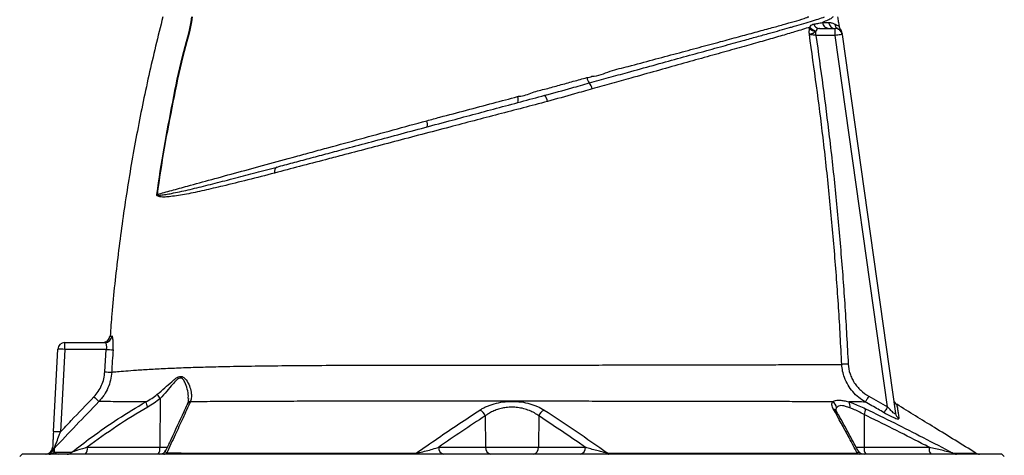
# Model space of a CAD drawing. Extents: x 4262 to 5625, y 3282 to 5186.
# Tile 13 of 14: x 4399 to 4822, y 4700 to 4887. Entities that reach past the tile are written whole.
import ezdxf

# ---------------------------------------------------------------- set-up
doc = ezdxf.new("R2010")
doc.units = 0
doc.header["$LTSCALE"] = 10
doc.header["$MEASUREMENT"] = 0
doc.layers.get('0').update_dxf_attribs({"linetype": 'CONTINUOUS'})

msp = doc.modelspace()

# ---------------------------------------------------------------- linework, layer by layer
at = {"color": 7, "linetype": 'Continuous'}
for p, q in [((4738, 4883.32), (4738.11, 4883.86)), ((4740.82, 4882.27), (4740.7, 4881.99)), ((4740.7, 4880.27), (4740.7, 4881.99)), ((4742.29, 4883.27), (4749.03, 4883.27)), ((4749.03, 4880.27), (4749.03, 4883.27)), ((4749.03, 4880.27), (4740.7, 4880.27)), ((4771.46, 4720.64), (4749.03, 4880.27)), ((4752, 4880.67), (4752, 4880.69)), ((4752, 4880.69), (4774.89, 4717.78)), ((4624.62, 4854.64), (4624.97, 4854.73)), ((4417.98, 4748.27), (4435.3, 4748.27)), ((4417.98, 4745.32), (4417.98, 4748.27)), ((4413.13, 4709.94), (4414.99, 4745.43)), ((4417.98, 4745.32), (4416.12, 4709.84)), ((4435.8, 4745.32), (4417.98, 4745.32)), ((4435.2, 4735.67), (4435.8, 4745.32)), ((4458.93, 4724.18), (4458.84, 4703.22)), ((4472.05, 4723), (4471.98, 4722.8)), ((4598.62, 4716.72), (4598.78, 4703.22)), ((4621.65, 4716.72), (4621.48, 4703.22)), ((4761.37, 4717.31), (4761.43, 4703.22)), ((4399.63, 4700.27), (4398.63, 4699.27)), ((4610.13, 4700.27), (4399.63, 4700.27)), ((4427.67, 4703.22), (4458.84, 4703.22)), ((4458.84, 4703.22), (4462.08, 4703.22)), ((4578.63, 4703.22), (4598.78, 4703.22)), ((4598.78, 4703.22), (4621.48, 4703.22)), ((4820.63, 4700.27), (4610.13, 4700.27)), ((4621.48, 4703.22), (4641.66, 4703.22)), ((4757.9, 4703.22), (4761.43, 4703.22)), ((4761.43, 4703.22), (4789.36, 4703.22)), ((4821.63, 4699.27), (4820.63, 4700.27))]:
    msp.add_line(p, q, dxfattribs=at)
at = {"color": 7, "linetype": 'Continuous', "flags": 128}
for points in [[(4752, 4880.69), (4751.94, 4880.68), (4751.77, 4880.65), (4751.5, 4880.62), (4751.13, 4880.56), (4750.68, 4880.5), (4750.16, 4880.43), (4749.61, 4880.35), (4749.03, 4880.27)], [(4754.57, 4739), (4754.13, 4738.98), (4753.71, 4738.96), (4753.31, 4738.94), (4752.93, 4738.93), (4752.58, 4738.91), (4752.28, 4738.89), (4752.02, 4738.88), (4751.82, 4738.87)], [(4763.38, 4725.24), (4763.13, 4724.8), (4762.88, 4724.37), (4762.65, 4723.96), (4762.44, 4723.59), (4762.26, 4723.27), (4762.11, 4723.01), (4762, 4722.81), (4761.93, 4722.68)], [(4771.46, 4720.64), (4771.2, 4720.2), (4770.96, 4719.76), (4770.72, 4719.35), (4770.51, 4718.99), (4770.33, 4718.66), (4770.18, 4718.4), (4770.07, 4718.21), (4770, 4718.09)], [(4568.99, 4700.68), (4568.95, 4700.59), (4568.92, 4700.5), (4568.88, 4700.43), (4568.84, 4700.37), (4568.8, 4700.33), (4568.76, 4700.29), (4568.72, 4700.27), (4568.68, 4700.27)], [(4651.27, 4700.69), (4651.31, 4700.59), (4651.35, 4700.51), (4651.39, 4700.43), (4651.43, 4700.37), (4651.47, 4700.33), (4651.51, 4700.29), (4651.55, 4700.27), (4651.59, 4700.27)]]:
    msp.add_lwpolyline(points, dxfattribs=at)
at = {"color": 7, "linetype": 'Continuous'}
for centre, radius, start, end in [((4746.41, 4886.17), 2.9, 186.6008, 268.7746), ((4749.06, 4886.2), 2.94, 187.4666, 269.256), ((4740.97, 4885.95), 3.97, 221.6116, 266.129), ((4741.21, 4886.02), 3.78, 214.9425, 264.0329), ((4742.36, 4886.02), 2.75, 197.9035, 268.423), ((4751.71, 4885.55), 2.93, 187.5909, 242.9701), ((4749.03, 4880.27), 3, 8, 90), ((4748.92, 4881.03), 3, 7.9988, 36.5527), ((4648.76, 4863.65), 6.62, 192.9575, 215.1689), ((4638.76, 4856.01), 5.98, 12.4699, 39.8213), ((4609.01, 4852.49), 3.84, 344.231, 22.8216), ((4619.42, 4850.99), 6.02, 8.5392, 36.1757), ((4569.91, 4842.07), 3.89, 343.7036, 23.166), ((4510.3, 4821.74), 2.26, 119.6231, 196.3094), ((4456.5, 4798.39), 13.58, 85.1689, 85.574), ((4434.44, 4751.27), 3, 270.4405, 355.6195), ((4435.29, 4751.25), 2.99, 270.2099, 355.8389), ((4417.98, 4745.27), 3, 90, 177), ((4414.98, 4702.33), 43.1, 86.0062, 89.992), ((4440.61, 4807.57), 62.44, 265.5811, 268.2856), ((4439.27, 4797.82), 62.29, 266.258, 268.9695), ((4483.13, 4778.91), 75.37, 225.7256, 227.963), ((4464.77, 4729.23), 7.72, 204.7215, 220.8149), ((4458.73, 4723.57), 5.99, 187.9681, 211.3552), ((4472.6, 4720.61), 2.27, 105.7342, 154.6112), ((4472.67, 4720.84), 2.25, 105.9646, 154.9483), ((4746.45, 4720.04), 3.07, 3.9056, 62.4429), ((4752.48, 4720.95), 2.92, 345.4515, 37.5156), ((4777.01, 4724.24), 3, 188.0002, 238.3301), ((4594.65, 4715.46), 4.16, 17.6577, 65.6511), ((4625.61, 4715.46), 4.16, 114.392, 162.3673), ((4747.47, 4717.38), 2.41, 30.3786, 71.9106), ((4757.01, 4719.74), 4.99, 330.8577, 0.8751), ((4777.78, 4718.19), 2.91, 188.1736, 241.2635), ((4413.12, 4666.86), 43.08, 86.0051, 89.9931), ((4409.77, 4703.27), 3, 270, 357), ((4410.24, 4703.26), 3, 270.0169, 334.479), ((4411.29, 4703.21), 2.94, 270.0667, 316.5033), ((4415.62, 4700.67), 2.97, 136.1653, 154.1121), ((4419.03, 4703.04), 2.77, 270.2404, 314.3671), ((4424.25, 4702.54), 3.48, 319.2937, 11.1957), ((4455.42, 4702.54), 3.48, 319.2945, 11.195), ((4458.74, 4703.27), 3, 269.9998, 335.3623), ((4460.5, 4702.13), 1.86, 271.094, 313.74), ((4581.27, 4702.88), 2.66, 172.6985, 258.7761), ((4601.42, 4702.88), 2.66, 172.6985, 258.7761), ((4618.85, 4702.88), 2.66, 281.2239, 7.3015), ((4639.02, 4702.88), 2.66, 281.2239, 7.3015), ((4759.63, 4702.1), 1.83, 229.8955, 269.156), ((4761.36, 4703.27), 3, 207.1138, 270.0018), ((4764.85, 4702.54), 3.48, 168.805, 220.7055), ((4792.78, 4702.54), 3.48, 168.805, 220.7055), ((4801.05, 4703.02), 2.75, 237.0156, 269.9032), ((4810.99, 4703.27), 3, 238.3026, 269.9996)]:
    msp.add_arc(centre, radius, start, end, dxfattribs=at)
for points, knots in [([(4460.13, 4888.27), (4458.06, 4879.86), (4453.92, 4863.05), (4448.75, 4837.6), (4444.34, 4812.03), (4440.83, 4786.32), (4438.56, 4765.98), (4437.74, 4754.19), (4437.53, 4751.03)], [0, 0, 0, 0, 0.186516, 0.372902, 0.559207, 0.74548, 0.931769, 1, 1, 1, 1]), ([(4457.55, 4811.93), (4458.53, 4818.57), (4460.48, 4831.85), (4464.4, 4851.61), (4468.02, 4870.49), (4471.89, 4882.5), (4472.61, 4888.27), (4472.61, 4888.27)], [0, 0, 0, 0, 0.258701, 0.517359, 0.775962, 0.999998, 1, 1, 1, 1]), ([(4472.72, 4888.27), (4472.72, 4888.27), (4472, 4882.49), (4468.12, 4870.48), (4464.49, 4851.59), (4460.57, 4831.84), (4458.62, 4818.56), (4457.65, 4811.93)], [0, 0, 0, 0, 0.000002, 0.224368, 0.482888, 0.741432, 1, 1, 1, 1]), ([(4643.35, 4859.84), (4646.13, 4860.61), (4651.69, 4862.15), (4660.86, 4864.68), (4670.83, 4867.43), (4681.38, 4870.35), (4691.44, 4873.12), (4700.86, 4875.72), (4708.79, 4877.91), (4715.38, 4879.74), (4720.62, 4881.2), (4725.27, 4882.5), (4728.33, 4883.36), (4731.46, 4884.25), (4734.62, 4885.16), (4738.43, 4886.29), (4741.78, 4887.35), (4743.55, 4887.96), (4744.43, 4888.27)], [0, 0, 0, 0, 0.059026, 0.1180599, 0.1995349, 0.2813043, 0.3630662, 0.4445309, 0.5250655, 0.5834632, 0.6418606, 0.6930429, 0.7442252, 0.7562149, 0.8168265, 0.8774401, 0.9387201, 1, 1, 1, 1]), ([(4644.36, 4862.74), (4644.36, 4862.74), (4647.11, 4862.74), (4652.3, 4865.21), (4661.16, 4867.12), (4670.73, 4869.86), (4680.92, 4872.55), (4690.62, 4875.17), (4699.48, 4877.55), (4707.49, 4879.71), (4714.69, 4881.66), (4721.08, 4883.41), (4726.64, 4884.92), (4731.56, 4886.39), (4734.9, 4887.19), (4737.19, 4888.27), (4737.62, 4888.27), (4737.62, 4888.27)], [0, 0, 0, 0, 0, 0.065342, 0.130684, 0.221515, 0.312671, 0.403828, 0.494659, 0.577078, 0.659618, 0.742037, 0.815846, 0.889741, 0.96356, 1, 1, 1, 1, 1]), ([(4739.75, 4885.17), (4740.33, 4885.27), (4741.72, 4885.5), (4742.86, 4885.71), (4743.53, 4885.84)], [0, 0, 0, 0, 0.420027, 1, 1, 1, 1]), ([(4748.16, 4888.27), (4748.16, 4888.27), (4747.83, 4888.27), (4747.41, 4887.44), (4745.82, 4886.88), (4744.3, 4886.18), (4743.53, 4885.84)], [0, 0, 0, 0, 0.0000029, 0.1930533, 0.5957948, 1, 1, 1, 1]), ([(4743.53, 4885.84), (4744.13, 4885.83), (4745.08, 4885.83), (4745.87, 4885.82), (4746.15, 4885.82)], [0, 0, 0, 0, 0.641626, 1, 1, 1, 1]), ([(4746.15, 4885.82), (4746.67, 4885.82), (4747.16, 4885.75), (4748.04, 4885.52), (4748.45, 4885.35), (4748.81, 4885.16)], [0, 0, 0, 0, 0.5, 0.5, 1, 1, 1, 1]), ([(4750.79, 4884.08), (4750.69, 4884.78), (4750.47, 4886.18), (4750.25, 4887.57), (4750.13, 4888.27)], [0, 0, 0, 0, 0.499973, 1, 1, 1, 1]), ([(4738.11, 4883.86), (4737.1, 4883.53), (4735.07, 4882.87), (4730.91, 4881.61), (4725.52, 4880.02), (4718.61, 4878.03), (4710.86, 4875.84), (4702.26, 4873.43), (4692.83, 4870.79), (4682.76, 4867.97), (4672.18, 4865.01), (4662.19, 4862.21), (4652.97, 4859.65), (4647.39, 4858.08), (4644.6, 4857.3)], [0, 0, 0, 0, 0.057053, 0.114105, 0.204157, 0.294366, 0.384423, 0.478681, 0.574164, 0.669981, 0.765816, 0.861321, 0.93066, 1, 1, 1, 1]), ([(4737.89, 4880.66), (4737.89, 4880.67), (4737.89, 4880.69), (4737.88, 4880.8), (4737.86, 4881.21), (4737.85, 4882.12), (4737.94, 4882.86), (4738, 4883.32)], [0, 0, 0, 0, 0.005342, 0.026113, 0.109297, 0.443237, 1, 1, 1, 1]), ([(4740.7, 4881.99), (4740.41, 4881.76), (4739.94, 4881.37), (4739.13, 4881.01), (4738.62, 4880.83), (4738.29, 4880.75), (4738.15, 4880.71), (4738.05, 4880.69), (4737.99, 4880.68), (4737.94, 4880.67), (4737.91, 4880.67), (4737.9, 4880.66), (4737.89, 4880.66)], [0, 0, 0, 0, 0.303375, 0.487899, 0.736262, 0.812874, 0.87358, 0.919113, 0.951172, 0.971954, 0.996322, 1, 1, 1, 1]), ([(4738.11, 4883.86), (4738.2, 4884), (4738.48, 4884.45), (4738.98, 4884.95), (4739.49, 4885.1), (4739.75, 4885.17)], [0, 0, 0, 0, 0.180284, 0.580109, 1, 1, 1, 1]), ([(4742.29, 4883.27), (4742.02, 4883.24), (4741.5, 4883.19), (4741.08, 4882.76), (4740.88, 4882.39), (4740.82, 4882.27)], [0, 0, 0, 0, 0.423276, 0.812701, 1, 1, 1, 1]), ([(4748.81, 4885.16), (4748.95, 4885.1), (4749.46, 4884.83), (4750.15, 4884.49), (4750.6, 4884.24), (4750.85, 4884.09), (4750.75, 4884.15), (4750.74, 4884.16)], [0, 0, 0, 0, 0.107737, 0.406662, 0.706561, 0.945179, 1, 1, 1, 1]), ([(4751.3, 4882.8), (4751.3, 4882.8), (4751.31, 4882.8), (4751.03, 4882.71), (4750.6, 4882.87), (4750.38, 4882.94)], [0, 0, 0, 0, 0.244172, 0.62182, 1, 1, 1, 1]), ([(4751.34, 4882.83), (4751.28, 4882.91), (4751.06, 4883.2), (4750.86, 4883.66), (4750.82, 4884.04), (4750.81, 4884.17)], [0, 0, 0, 0, 0.213684, 0.74789, 1, 1, 1, 1]), ([(4751.89, 4881.41), (4751.89, 4881.42), (4751.89, 4881.44), (4751.92, 4881.22), (4751.94, 4881.08), (4751.95, 4881.04)], [0, 0, 0, 0, 0.2567208, 0.7819774, 1, 1, 1, 1]), ([(4751.82, 4738.87), (4751.39, 4747.02), (4750.53, 4763.3), (4748.7, 4787.7), (4746.47, 4812.07), (4743.13, 4843.09), (4739.95, 4865.92), (4737.89, 4880.66)], [0, 0, 0, 0, 0.17163, 0.343314, 0.514957, 0.68665, 1, 1, 1, 1]), ([(4740.7, 4880.27), (4740.35, 4880.32), (4739.65, 4880.42), (4738.72, 4880.55), (4738.16, 4880.63), (4737.95, 4880.66), (4737.89, 4880.66)], [0, 0, 0, 0, 0.303731, 0.60566, 0.903128, 1, 1, 1, 1]), ([(4740.7, 4880.27), (4742.71, 4865.76), (4745.85, 4843.16), (4749.17, 4812.34), (4751.41, 4787.93), (4753.26, 4763.49), (4754.13, 4747.17), (4754.57, 4739)], [0, 0, 0, 0, 0.309453, 0.482065, 0.654724, 0.827336, 1, 1, 1, 1]), ([(4613.23, 4854.16), (4613.23, 4854.16), (4615.17, 4854.16), (4618.95, 4855.98), (4624.76, 4857.27), (4630.61, 4858.96), (4636.48, 4860.54), (4640.37, 4861.63), (4642.32, 4862.17)], [0, 0, 0, 0, 0.000002, 0.197864, 0.396072, 0.594282, 0.797135, 1, 1, 1, 1]), ([(4642.32, 4862.17), (4643.1, 4862.19), (4643.88, 4862.22), (4644.36, 4862.74), (4644.36, 4862.74)], [0, 0, 0, 0, 0.999962, 1, 1, 1, 1]), ([(4624.28, 4854.54), (4628.13, 4855.6), (4634.55, 4857.37), (4640.84, 4859.13), (4643.35, 4859.84)], [0, 0, 0, 0, 0.599445, 1, 1, 1, 1]), ([(4644.6, 4857.3), (4642.08, 4856.58), (4635.74, 4854.76), (4629.27, 4852.97), (4625.37, 4851.89)], [0, 0, 0, 0, 0.398249, 1, 1, 1, 1]), ([(4625.37, 4851.89), (4621.88, 4850.97), (4614.89, 4849.14), (4604.34, 4846.37), (4593.81, 4843.61), (4582.78, 4840.71), (4571.34, 4837.71), (4559.58, 4834.62), (4548.1, 4831.6), (4538.29, 4829.02), (4528.53, 4826.46), (4518.8, 4823.91), (4511.69, 4822.04), (4508.14, 4821.11)], [0, 0, 0, 0, 0.084242, 0.168702, 0.253149, 0.337371, 0.435495, 0.533908, 0.632445, 0.730738, 0.792862, 0.896433, 1, 1, 1, 1]), ([(4509.19, 4823.71), (4511.44, 4824.31), (4515.96, 4825.52), (4522.99, 4827.41), (4530.2, 4829.34), (4538.66, 4831.6), (4548.42, 4834.22), (4559.63, 4837.22), (4571.22, 4840.33), (4582.5, 4843.35), (4593.28, 4846.24), (4603.55, 4848.99), (4613.91, 4851.77), (4620.82, 4853.62), (4624.28, 4854.54)], [0, 0, 0, 0, 0.067317, 0.134635, 0.202408, 0.27018, 0.367566, 0.464934, 0.564271, 0.663591, 0.746802, 0.830016, 0.915007, 1, 1, 1, 1]), ([(4573.49, 4843.6), (4575.39, 4844.11), (4584.91, 4846.65), (4597.93, 4850.1), (4609.05, 4853.05), (4612.55, 4853.98)], [0, 0, 0, 0, 0.146241, 0.731194, 1, 1, 1, 1]), ([(4612.55, 4853.98), (4612.77, 4854.07), (4612.99, 4854.16), (4613.23, 4854.16), (4613.23, 4854.16)], [0, 0, 0, 0, 0.99992, 1, 1, 1, 1]), ([(4457.65, 4811.93), (4459.71, 4812.5), (4463.85, 4813.63), (4471.61, 4815.76), (4481.01, 4818.34), (4492.3, 4821.43), (4504.37, 4824.73), (4515.15, 4827.68), (4524.22, 4830.16), (4533.4, 4832.66), (4544.98, 4835.82), (4559.05, 4839.66), (4568.68, 4842.29), (4573.49, 4843.6)], [0, 0, 0, 0, 0.075806, 0.151611, 0.257625, 0.364019, 0.470413, 0.576427, 0.632327, 0.688227, 0.792092, 0.896135, 1, 1, 1, 1]), ([(4457.65, 4811.93), (4457.64, 4811.91), (4457.64, 4811.89), (4457.64, 4811.86), (4457.65, 4811.83), (4457.67, 4811.78), (4457.78, 4811.69), (4458.24, 4811.58), (4459.46, 4811.64), (4461.42, 4811.89), (4465.28, 4812.63), (4470.87, 4813.84), (4478.52, 4815.71), (4485.49, 4817.49), (4492.7, 4819.35), (4500.09, 4821.28), (4506.15, 4822.9), (4509.19, 4823.71)], [0, 0, 0, 0, 0.000472, 0.000901, 0.001364, 0.001925, 0.003993, 0.010519, 0.038612, 0.096046, 0.153509, 0.307686, 0.462082, 0.616318, 0.70203, 0.851014, 1, 1, 1, 1]), ([(4508.14, 4821.11), (4504.27, 4820.11), (4496.53, 4818.1), (4486.49, 4815.65), (4477.75, 4813.59), (4470.25, 4811.98), (4464.81, 4811.15), (4461.1, 4810.75), (4459.23, 4810.82), (4458.07, 4811.06), (4457.65, 4811.44), (4457.56, 4811.65), (4457.54, 4811.8), (4457.55, 4811.89), (4457.55, 4811.93)], [0, 0, 0, 0, 0.191274, 0.38253, 0.535905, 0.68944, 0.842666, 0.900074, 0.957389, 0.986281, 0.993684, 0.996503, 0.998252, 1, 1, 1, 1]), ([(4437.43, 4751.04), (4437.43, 4751.04), (4437.35, 4751.04), (4437.58, 4751.04), (4438.04, 4751.04), (4438.27, 4751.04)], [0, 0, 0, 0, 0.0002356, 0.4991041, 1, 1, 1, 1]), ([(4438.74, 4745.16), (4438.77, 4745.55), (4438.79, 4745.93), (4438.81, 4746.69), (4438.82, 4747.05), (4438.82, 4747.58), (4438.82, 4747.75), (4438.81, 4748.09), (4438.81, 4748.26), (4438.79, 4748.74), (4438.77, 4749.03), (4438.72, 4749.58), (4438.69, 4749.83), (4438.62, 4750.26), (4438.58, 4750.44), (4438.52, 4750.66), (4438.5, 4750.73), (4438.46, 4750.84), (4438.43, 4750.89), (4438.37, 4751), (4438.32, 4751.04), (4438.27, 4751.04)], [0, 0, 0, 0, 0.125, 0.125, 0.25, 0.25, 0.3125, 0.3125, 0.375, 0.375, 0.5, 0.5, 0.625, 0.625, 0.75, 0.75, 0.8125, 0.8125, 0.875, 0.875, 1, 1, 1, 1]), ([(4435.3, 4748.27), (4435.35, 4748.27), (4435.4, 4748.25), (4435.49, 4748.18), (4435.54, 4748.12), (4435.62, 4747.98), (4435.66, 4747.89), (4435.73, 4747.68), (4435.76, 4747.56), (4435.81, 4747.29), (4435.84, 4747.14), (4435.87, 4746.82), (4435.87, 4746.64), (4435.88, 4746.11), (4435.85, 4745.71), (4435.8, 4745.32)], [0, 0, 0, 0, 0.125, 0.125, 0.25, 0.25, 0.375, 0.375, 0.5, 0.5, 0.625, 0.625, 0.75, 0.75, 1, 1, 1, 1]), ([(4438.15, 4735.55), (4438.91, 4735.61), (4440.43, 4735.74), (4444.04, 4736.04), (4448.91, 4736.42), (4455.01, 4736.84), (4462.11, 4737.19), (4469.93, 4737.5), (4478.37, 4737.76), (4488.22, 4737.99), (4499.64, 4738.19), (4512.77, 4738.34), (4526.61, 4738.45), (4539.61, 4738.51), (4551.49, 4738.54), (4562.12, 4738.56), (4572.97, 4738.57), (4583.99, 4738.58), (4596.05, 4738.58), (4609.16, 4738.59), (4623.19, 4738.59), (4637.13, 4738.59), (4650.44, 4738.6), (4663.07, 4738.6), (4674.99, 4738.62), (4686.46, 4738.64), (4697.49, 4738.66), (4707.99, 4738.69), (4717.88, 4738.72), (4727, 4738.75), (4734.85, 4738.78), (4741.49, 4738.81), (4747.11, 4738.84), (4750.25, 4738.86), (4751.82, 4738.87)], [0, 0, 0, 0, 0.0261782, 0.0524252, 0.0786051, 0.1095473, 0.1405912, 0.1716772, 0.2027354, 0.2336896, 0.273054, 0.3125462, 0.352044, 0.3914159, 0.4188497, 0.446379, 0.4739089, 0.5013765, 0.5287584, 0.5628032, 0.5969947, 0.6311945, 0.6652506, 0.6965094, 0.7278749, 0.7592405, 0.7904996, 0.8225, 0.8546159, 0.88673, 0.9187277, 0.9458068, 0.9729218, 1, 1, 1, 1]), ([(4761.93, 4722.68), (4760.96, 4723.31), (4758.99, 4724.58), (4756.49, 4727.06), (4754.4, 4729.95), (4752.97, 4732.96), (4752.09, 4735.98), (4751.91, 4737.9), (4751.82, 4738.87)], [0, 0, 0, 0, 0.173964, 0.35284, 0.528231, 0.709338, 0.852975, 1, 1, 1, 1]), ([(4754.57, 4739), (4754.63, 4737.57), (4754.9, 4736.18), (4755.46, 4734.48), (4755.58, 4734.14), (4755.85, 4733.48), (4756, 4733.16), (4756.46, 4732.2), (4756.81, 4731.59), (4757.58, 4730.4), (4758.01, 4729.84), (4758.7, 4729.02), (4758.94, 4728.75), (4759.44, 4728.24), (4759.69, 4727.99), (4760.99, 4726.78), (4762.13, 4725.95), (4763.38, 4725.24)], [0, 0, 0, 0, 0.25, 0.25, 0.3125, 0.3125, 0.375, 0.375, 0.5, 0.5, 0.625, 0.625, 0.6875, 0.6875, 0.75, 0.75, 1, 1, 1, 1]), ([(4430.51, 4724.94), (4431.16, 4725.68), (4432.47, 4727.19), (4433.88, 4729.83), (4434.88, 4732.68), (4435.09, 4734.66), (4435.2, 4735.67)], [0, 0, 0, 0, 0.246301, 0.500378, 0.746212, 1, 1, 1, 1]), ([(4438.15, 4735.55), (4438.08, 4734.37), (4437.91, 4733.21), (4437.37, 4730.95), (4437.01, 4729.84), (4436.07, 4727.68), (4435.51, 4726.65), (4434.54, 4725.19), (4434.19, 4724.72), (4433.46, 4723.8), (4433.07, 4723.36), (4432.66, 4722.93)], [0, 0, 0, 0, 0.25, 0.25, 0.5, 0.5, 0.75, 0.75, 0.875, 0.875, 1, 1, 1, 1]), ([(4457.76, 4726), (4458.85, 4726.92), (4461.02, 4728.76), (4463.58, 4731.14), (4465.54, 4732.82), (4466.9, 4733.63), (4467.97, 4733.79), (4469.09, 4733.38), (4470.4, 4731.98), (4471.63, 4729.68), (4472.32, 4727.11), (4472.51, 4724.85), (4472.21, 4723.61), (4472.05, 4723)], [0, 0, 0, 0, 0.124912, 0.249792, 0.327013, 0.382804, 0.42527, 0.467348, 0.54612, 0.673687, 0.801444, 0.900791, 1, 1, 1, 1]), ([(4471.05, 4724.13), (4471.07, 4724.47), (4471.14, 4725.79), (4470.73, 4728.29), (4469.86, 4730.91), (4468.81, 4732.58), (4467.87, 4733.09), (4466.94, 4732.9), (4465.77, 4731.95), (4464.08, 4730.02), (4461.83, 4727.3), (4459.9, 4725.22), (4458.93, 4724.18)], [0, 0, 0, 0, 0.0536353, 0.2090326, 0.3641336, 0.4536752, 0.4984587, 0.5429427, 0.6043348, 0.6945597, 0.8472462, 1, 1, 1, 1]), ([(4416.12, 4709.84), (4417.65, 4711.45), (4422.44, 4716.5), (4427.24, 4721.52), (4430.51, 4724.94)], [0, 0, 0, 0, 0.319499, 1, 1, 1, 1]), ([(4432.66, 4722.93), (4429.4, 4719.51), (4422.98, 4712.8), (4416.6, 4706.05), (4413.47, 4702.73)], [0, 0, 0, 0, 0.50918, 1, 1, 1, 1]), ([(4420.97, 4701.06), (4423.73, 4703.2), (4430.2, 4708.22), (4440.75, 4715.58), (4448.78, 4720.35), (4452.8, 4722.74)], [0, 0, 0, 0, 0.272027, 0.635842, 1, 1, 1, 1]), ([(4452.8, 4722.74), (4450.38, 4722.74), (4448.09, 4722.74), (4445.41, 4722.76), (4444.88, 4722.76), (4443.84, 4722.77), (4443.33, 4722.77), (4441.84, 4722.78), (4440.92, 4722.79), (4438.32, 4722.83), (4436.85, 4722.85), (4434.38, 4722.89), (4433.4, 4722.91), (4432.66, 4722.93)], [0, 0, 0, 0, 0.25, 0.25, 0.3125, 0.3125, 0.375, 0.375, 0.5, 0.5, 0.75, 0.75, 1, 1, 1, 1]), ([(4470.55, 4721.59), (4470.06, 4720.52), (4467.74, 4715.42), (4464.71, 4708.92), (4462.16, 4703.49), (4461.46, 4702.01)], [0, 0, 0, 0, 0.160366, 0.770311, 1, 1, 1, 1]), ([(4471.98, 4722.8), (4470.89, 4720.41), (4468.7, 4715.63), (4465.3, 4708.31), (4462.99, 4703.37), (4461.78, 4700.78)], [0, 0, 0, 0, 0.322171, 0.644479, 1, 1, 1, 1]), ([(4470.63, 4721.78), (4470.61, 4721.74), (4470.58, 4721.67), (4470.56, 4721.61), (4470.55, 4721.59)], [0, 0, 0, 0, 0.701149, 1, 1, 1, 1]), ([(4471.09, 4724.13), (4471.07, 4723.74), (4471.02, 4722.91), (4470.84, 4722.15), (4470.65, 4721.83), (4470.63, 4721.79)], [0, 0, 0, 0, 0.439019, 0.940127, 1, 1, 1, 1]), ([(4747.87, 4722.76), (4746.21, 4722.77), (4741.94, 4722.79), (4734.2, 4722.82), (4724.54, 4722.85), (4714.05, 4722.88), (4702.91, 4722.91), (4691.21, 4722.93), (4679.03, 4722.95), (4666.38, 4722.96), (4653.92, 4722.97), (4641.74, 4722.98), (4629.94, 4722.98), (4618.02, 4722.98), (4606.07, 4722.98), (4594.17, 4722.98), (4582.38, 4722.98), (4570.73, 4723), (4559.27, 4723.01), (4548.05, 4723.01), (4536.62, 4723.01), (4525.03, 4723), (4513.39, 4722.97), (4502.21, 4722.93), (4491.59, 4722.89), (4481.4, 4722.84), (4475.16, 4722.81), (4471.98, 4722.8)], [0, 0, 0, 0, 0.027712, 0.071293, 0.115034, 0.158777, 0.202362, 0.244926, 0.287636, 0.330346, 0.37291, 0.410066, 0.447374, 0.484728, 0.522025, 0.559171, 0.59626, 0.633469, 0.670755, 0.708032, 0.745178, 0.78729, 0.829547, 0.871846, 0.91409, 0.956192, 1, 1, 1, 1]), ([(4596.37, 4719.25), (4596.8, 4719.52), (4597.25, 4719.79), (4598.19, 4720.29), (4598.69, 4720.53), (4599.71, 4720.99), (4600.24, 4721.2), (4601.07, 4721.5), (4601.36, 4721.59), (4601.93, 4721.78), (4602.22, 4721.86), (4603.71, 4722.28), (4604.94, 4722.54), (4606.87, 4722.8), (4607.53, 4722.86), (4608.84, 4722.95), (4610.16, 4723), (4611.47, 4722.95), (4612.79, 4722.86), (4613.45, 4722.79), (4615.37, 4722.53), (4616.59, 4722.27), (4618.06, 4721.86), (4618.35, 4721.77), (4618.93, 4721.59), (4619.21, 4721.5), (4620.04, 4721.2), (4620.58, 4720.98), (4622.11, 4720.31), (4623.04, 4719.8), (4623.9, 4719.25)], [0, 0, 0, 0, 0.0625, 0.0625, 0.125, 0.125, 0.1875, 0.1875, 0.21875, 0.21875, 0.25, 0.25, 0.375, 0.375, 0.4375, 0.4375, 0.5, 0.5625, 0.5625, 0.625, 0.625, 0.75, 0.75, 0.78125, 0.78125, 0.8125, 0.8125, 0.875, 0.875, 1, 1, 1, 1]), ([(4748.22, 4719.67), (4748.08, 4719.94), (4747.74, 4720.6), (4747.5, 4721.53), (4747.56, 4722.28), (4747.79, 4722.64), (4747.87, 4722.76)], [0, 0, 0, 0, 0.212022, 0.519109, 0.832729, 1, 1, 1, 1]), ([(4747.87, 4722.76), (4748.1, 4722.93), (4748.56, 4723.26), (4749.64, 4723.52), (4751.02, 4723.53), (4752.71, 4723.28), (4754.08, 4722.92), (4754.79, 4722.72)], [0, 0, 0, 0, 0.192214, 0.388192, 0.58291, 0.782209, 1, 1, 1, 1]), ([(4755.3, 4720.22), (4754.67, 4720.43), (4753.5, 4720.84), (4752.02, 4721.14), (4750.87, 4721.13), (4749.99, 4720.82), (4749.67, 4720.44), (4749.51, 4720.25)], [0, 0, 0, 0, 0.2203391, 0.4118442, 0.6103168, 0.8022109, 1, 1, 1, 1]), ([(4761.93, 4722.68), (4760.87, 4722.69), (4759.74, 4722.7), (4757.36, 4722.71), (4756.11, 4722.72), (4754.79, 4722.72)], [0, 0, 0, 0, 0.5, 0.5, 1, 1, 1, 1]), ([(4754.79, 4722.72), (4755.36, 4722.54), (4756.75, 4722.09), (4759.17, 4721.13), (4761.05, 4720.26), (4762, 4719.81)], [0, 0, 0, 0, 0.255837, 0.622957, 1, 1, 1, 1]), ([(4770, 4718.09), (4768.26, 4719.08), (4765.57, 4720.62), (4762.88, 4722.14), (4761.93, 4722.68)], [0, 0, 0, 0, 0.646224, 1, 1, 1, 1]), ([(4775.44, 4721.68), (4775.44, 4721.69), (4775.42, 4721.77), (4775.47, 4721.47), (4775.58, 4720.76), (4775.78, 4719.5), (4776.04, 4717.82), (4776.26, 4716.37), (4776.38, 4715.64)], [0, 0, 0, 0, 0.003959, 0.202145, 0.400336, 0.600104, 0.799882, 1, 1, 1, 1]), ([(4809.41, 4700.72), (4803.47, 4704.38), (4792.15, 4711.37), (4780.82, 4718.36), (4775.44, 4721.69)], [0, 0, 0, 0, 0.524633, 1, 1, 1, 1]), ([(4453.62, 4720.45), (4449.11, 4717.88), (4444.7, 4715.14), (4436.05, 4709.38), (4431.82, 4706.36), (4427.67, 4703.22)], [0, 0, 0, 0, 0.5, 0.5, 1, 1, 1, 1]), ([(4568.99, 4700.68), (4572.06, 4702.84), (4581.13, 4709.2), (4590.3, 4715.25), (4596.37, 4719.25)], [0, 0, 0, 0, 0.339249, 1, 1, 1, 1]), ([(4621.65, 4716.72), (4621.05, 4717.15), (4619.84, 4718.01), (4617.64, 4719.06), (4615.19, 4719.87), (4612.63, 4720.35), (4610.08, 4720.49), (4607.68, 4720.35), (4605.42, 4719.93), (4603.3, 4719.3), (4601.33, 4718.46), (4599.77, 4717.56), (4598.93, 4716.95), (4598.62, 4716.72)], [0, 0, 0, 0, 0.1034261, 0.2067533, 0.3091069, 0.4113451, 0.5019866, 0.5926293, 0.6776375, 0.7627005, 0.8536964, 0.9447585, 1, 1, 1, 1]), ([(4641.66, 4703.22), (4641, 4703.68), (4634.37, 4708.3), (4627.67, 4712.73), (4621.65, 4716.72)], [0, 0, 0, 0, 0.100222, 1, 1, 1, 1]), ([(4623.9, 4719.25), (4628.51, 4716.28), (4633.09, 4713.24), (4642.21, 4707.04), (4646.75, 4703.89), (4651.27, 4700.69)], [0, 0, 0, 0, 0.5, 0.5, 1, 1, 1, 1]), ([(4758.45, 4700.7), (4757.29, 4702.91), (4753.89, 4709.4), (4750.47, 4715.6), (4748.22, 4719.67)], [0, 0, 0, 0, 0.341528, 1, 1, 1, 1]), ([(4749.57, 4718.58), (4749.54, 4718.63), (4749.39, 4718.88), (4749.28, 4719.14), (4749.25, 4719.32), (4749.25, 4719.28), (4749.25, 4719.27)], [0, 0, 0, 0, 0.116477, 0.55801, 0.975076, 1, 1, 1, 1]), ([(4749.51, 4720.25), (4749.44, 4720.13), (4749.28, 4719.83), (4749.28, 4719.43), (4749.28, 4719.2)], [0, 0, 0, 0, 0.4094, 1, 1, 1, 1]), ([(4758.68, 4701.92), (4757.35, 4704.43), (4754.63, 4709.54), (4751.58, 4715.06), (4749.87, 4718.06), (4749.56, 4718.61)], [0, 0, 0, 0, 0.440347, 0.899131, 1, 1, 1, 1]), ([(4761.37, 4717.31), (4760.59, 4717.73), (4759.03, 4718.6), (4756.98, 4719.57), (4755.78, 4720.03), (4755.3, 4720.22)], [0, 0, 0, 0, 0.368728, 0.746877, 1, 1, 1, 1]), ([(4789.36, 4703.22), (4788.28, 4703.78), (4779.01, 4708.62), (4769.64, 4713.23), (4761.37, 4717.31)], [0, 0, 0, 0, 0.116776, 1, 1, 1, 1]), ([(4762, 4719.81), (4770.29, 4715.74), (4782.89, 4709.54), (4795.31, 4702.96), (4799.55, 4700.71)], [0, 0, 0, 0, 0.658362, 1, 1, 1, 1]), ([(4770, 4718.09), (4770.3, 4717.92), (4771.36, 4717.32), (4772.96, 4716.5), (4774.55, 4715.82), (4775.61, 4715.47), (4776.29, 4715.37), (4776.35, 4715.55), (4776.38, 4715.64)], [0, 0, 0, 0, 0.1010419, 0.3576252, 0.5320121, 0.6877954, 0.8439007, 1, 1, 1, 1]), ([(4774.89, 4717.78), (4774.89, 4717.71), (4774.89, 4717.62), (4774.78, 4717.57), (4774.64, 4717.61), (4774.36, 4717.77), (4773.9, 4718.12), (4773.04, 4718.92), (4772.19, 4719.81), (4771.62, 4720.46), (4771.46, 4720.64)], [0, 0, 0, 0, 0.0941435, 0.1321497, 0.2370042, 0.2638955, 0.407974, 0.5881842, 0.8800058, 1, 1, 1, 1]), ([(4413.13, 4709.94), (4413.1, 4709.36), (4413.03, 4708.13), (4412.93, 4706.28), (4412.84, 4704.55), (4412.79, 4703.55), (4412.77, 4703.11)], [0, 0, 0, 0, 0.241363, 0.507947, 0.781172, 1, 1, 1, 1]), ([(4413.47, 4702.73), (4413.49, 4702.79), (4413.53, 4702.88), (4413.67, 4703.27), (4413.99, 4704.12), (4414.67, 4705.92), (4415.42, 4707.95), (4415.95, 4709.38), (4416.12, 4709.84)], [0, 0, 0, 0, 0.062871, 0.105693, 0.228992, 0.457722, 0.829414, 1, 1, 1, 1]), ([(4412.77, 4703.11), (4412.8, 4702.88), (4412.85, 4702.4), (4412.91, 4702.12), (4412.94, 4701.97)], [0, 0, 0, 0, 0.49904, 1, 1, 1, 1]), ([(4412.94, 4701.97), (4412.96, 4701.92), (4413.05, 4701.7), (4413.26, 4701.41), (4413.43, 4701.19)], [0, 0, 0, 0, 0.237772, 1, 1, 1, 1]), ([(4413.47, 4702.73), (4413.47, 4702.49), (4413.45, 4702.04), (4413.44, 4701.45), (4413.43, 4701.19)], [0, 0, 0, 0, 0.546931, 1, 1, 1, 1]), ([(4413.43, 4701.19), (4414.23, 4701.17), (4415.74, 4701.14), (4418.47, 4701.1), (4420.33, 4701.07), (4420.97, 4701.06)], [0, 0, 0, 0, 0.42754, 0.804707, 1, 1, 1, 1]), ([(4413.43, 4701.19), (4413.68, 4700.95), (4414.22, 4700.43), (4415.03, 4700.32), (4415.47, 4700.27)], [0, 0, 0, 0, 0.460906, 1, 1, 1, 1]), ([(4427.67, 4703.22), (4426.26, 4702.79), (4424.27, 4702.18), (4422.02, 4701.45), (4421.29, 4701.18), (4420.97, 4701.06)], [0, 0, 0, 0, 0.5718, 0.808177, 1, 1, 1, 1]), ([(4461.78, 4700.78), (4461.7, 4700.83), (4461.41, 4700.98), (4461.29, 4701.36), (4461.27, 4701.73), (4461.46, 4701.97), (4461.49, 4702)], [0, 0, 0, 0, 0.122689, 0.445493, 0.923284, 1, 1, 1, 1]), ([(4461.78, 4700.78), (4464.15, 4700.78), (4469.46, 4700.76), (4478.35, 4700.74), (4488.45, 4700.73), (4499.16, 4700.71), (4510.06, 4700.7), (4521.01, 4700.69), (4531.97, 4700.69), (4543.27, 4700.68), (4553.78, 4700.68), (4562.39, 4700.68), (4567.11, 4700.68), (4568.99, 4700.68)], [0, 0, 0, 0, 0.083033, 0.186479, 0.289925, 0.395201, 0.500477, 0.595828, 0.69118, 0.787957, 0.884734, 0.954201, 1, 1, 1, 1]), ([(4568.99, 4700.68), (4569.14, 4700.71), (4569.62, 4700.79), (4571.12, 4701.12), (4573.34, 4701.68), (4576.07, 4702.44), (4577.78, 4702.96), (4578.63, 4703.22)], [0, 0, 0, 0, 0.038625, 0.120565, 0.400438, 0.699039, 1, 1, 1, 1]), ([(4651.27, 4700.69), (4651.11, 4700.72), (4650.42, 4700.84), (4649.01, 4701.16), (4646.95, 4701.68), (4644.61, 4702.33), (4642.82, 4702.86), (4641.86, 4703.15), (4641.66, 4703.22)], [0, 0, 0, 0, 0.0410443, 0.1764291, 0.385412, 0.6561028, 0.9287184, 1, 1, 1, 1]), ([(4651.27, 4700.69), (4655.96, 4700.69), (4665.34, 4700.69), (4678.6, 4700.69), (4691.1, 4700.69), (4702.82, 4700.69), (4714.15, 4700.69), (4723.87, 4700.69), (4732.09, 4700.69), (4740.19, 4700.69), (4749.14, 4700.7), (4755.35, 4700.7), (4758.45, 4700.7)], [0, 0, 0, 0, 0.114719, 0.229438, 0.332727, 0.436237, 0.539746, 0.643034, 0.713194, 0.783353, 0.891677, 1, 1, 1, 1]), ([(4758.65, 4701.86), (4758.74, 4701.72), (4758.94, 4701.4), (4758.88, 4701.02), (4758.63, 4700.78), (4758.47, 4700.71), (4758.45, 4700.7)], [0, 0, 0, 0, 0.3553854, 0.7862809, 0.9667329, 1, 1, 1, 1]), ([(4799.55, 4700.71), (4799.42, 4700.75), (4799.25, 4700.8), (4798.91, 4700.89), (4798.72, 4700.94), (4798.15, 4701.09), (4797.75, 4701.2), (4796.51, 4701.51), (4795.64, 4701.72), (4793.89, 4702.15), (4793, 4702.36), (4791.2, 4702.79), (4790.28, 4703), (4789.36, 4703.22)], [0, 0, 0, 0, 0.0625, 0.0625, 0.125, 0.125, 0.25, 0.25, 0.5, 0.5, 0.75, 0.75, 1, 1, 1, 1]), ([(4799.55, 4700.71), (4800.37, 4700.71), (4801.14, 4700.71), (4802.58, 4700.71), (4803.25, 4700.71), (4805.09, 4700.71), (4806.12, 4700.71), (4808.58, 4700.71), (4809.41, 4700.72), (4809.41, 4700.72)], [0, 0, 0, 0, 0.125, 0.125, 0.25, 0.25, 0.5, 0.5, 1, 1, 1, 1])]:
    msp.add_open_spline(points, degree=3, knots=knots, dxfattribs=at)
for points in [[(4438.74, 4745.16), (4438.52, 4741.96), (4438.33, 4738.75), (4438.15, 4735.55)], [(4452.8, 4722.74), (4454.54, 4723.68), (4456.21, 4724.75), (4457.76, 4726)], [(4763.38, 4725.24), (4766.08, 4723.72), (4768.77, 4722.18), (4771.46, 4720.64)], [(4458.93, 4724.18), (4457.28, 4722.76), (4455.5, 4721.53), (4453.62, 4720.45)], [(4598.62, 4716.72), (4591.91, 4712.36), (4585.25, 4707.83), (4578.63, 4703.22)]]:
    msp.add_open_spline(points, degree=3, dxfattribs=at)

doc.saveas('drawing.dxf')
